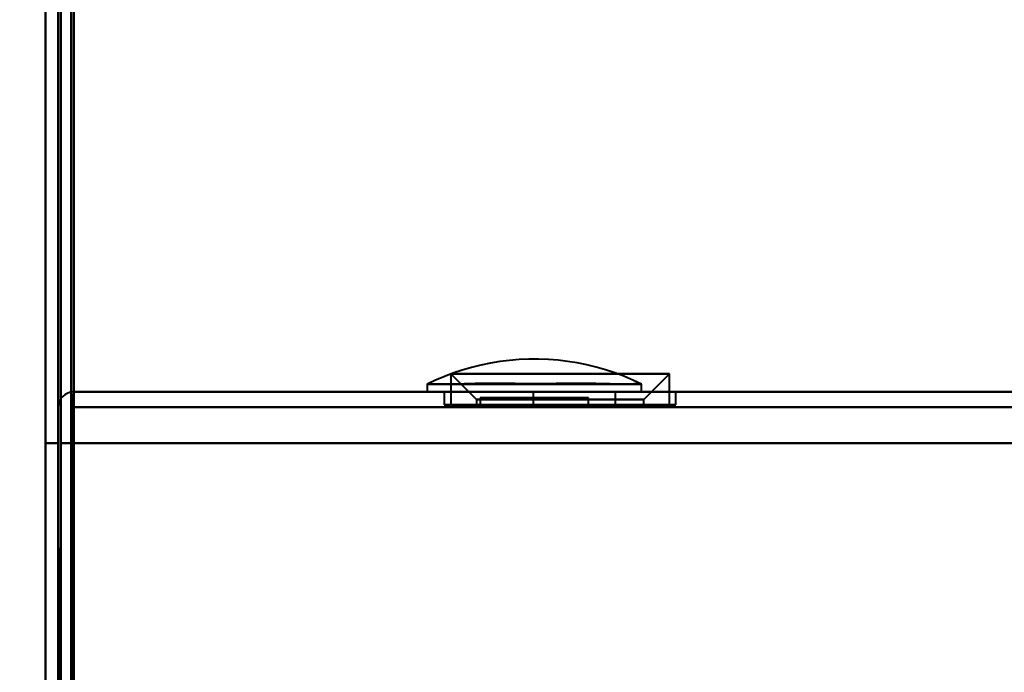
# Model space of a CAD drawing. Header units: millimetres. Extents: x -1321 to 1388, y -120 to 1267.
# Tile 16 of 88: x -418 to -380, y 152 to 178. Entities that reach past the tile are written whole.
import ezdxf

# ---------------------------------------------------------------- set-up
doc = ezdxf.new("R2010")
doc.units = ezdxf.units.MM
for name, color, linetype, lineweight in [('A-ANNO-DIMS', 211, 'Continuous', 30), ('A-ANNO-DIMS-20', 211, 'Continuous', 30), ('G-IMPT', 8, 'Continuous', 40)]:
    doc.layers.add(name, color=color, linetype=linetype, lineweight=lineweight)
doc.styles.add('Arial_1', font='arial.ttf', dxfattribs={"height": 60})
doc.dimstyles.new('Linéaire', dxfattribs={"dimscale": 304.8, "dimtxt": 61.215564, "dimasz": 0.131234, "dimexe": 0.131234, "dimexo": 0.131234, "dimgap": 0.131234, "dimtad": 1, "dimdec": 0, "dimzin": 0, "dimdsep": 46, "dimtxsty": 'Arial_1', "dimblk1": 'OBLIQUE', "dimblk2": 'OBLIQUE', "dimsah": 1, "dimcen": 0.09, "dimazin": 0, "dimtfac": 1, "dimtdec": 4, "dimtix": 1, "dimtmove": 0, "dimatfit": 3, "dimfxl": 1, "dimtvp": 1, "dimtfill": 1, "dimtolj": 1, "dimtzin": 0, "dimarcsym": 2})

# ---------------------------------------------------------------- blocks, each defined once
blk = doc.blocks.new('NEXA 1500 CALQUES_dwg-769064-Droite')
at = {"layer": 'G-IMPT'}
for p, q in [((-417, 1062.272), (-417, 129.472)), ((-417.5, 258.072), (-417.5, 128.972)), ((-401.75, 164.072), (-400.75, 163.072)), ((-401.75, 164.072), (-400.75, 163.072)), ((-401.75, 164.072), (-401.75, 162.872)), ((-401.75, 164.072), (-401.75, 162.872)), ((-397.5, 164.072), (-401.75, 164.072)), ((-397.5, 164.072), (-401.75, 164.072)), ((-401.75, 164.072), (-397.5, 164.072)), ((-401.75, 164.072), (-397.5, 164.072)), ((-393.25, 164.072), (-397.5, 164.072)), ((-393.25, 164.072), (-397.5, 164.072)), ((-397.5, 164.072), (-393.25, 164.072)), ((-397.5, 164.072), (-393.25, 164.072)), ((-394.25, 163.072), (-393.25, 164.072)), ((-394.25, 163.072), (-393.25, 164.072)), ((-393.25, 162.872), (-393.25, 164.072)), ((-393.25, 162.872), (-393.25, 164.072)), ((-402.665, 163.672), (-402.665, 163.372)), ((-402.665, 163.672), (-402.665, 163.372)), ((-402.665, 163.672), (-394.335, 163.672)), ((-402.665, 163.672), (-394.335, 163.672)), ((-402.665, 163.672), (-394.335, 163.672)), ((-402.665, 163.672), (-394.335, 163.672)), ((-394.335, 163.372), (-394.335, 163.672)), ((-394.335, 163.372), (-394.335, 163.672)), ((381.4, 163.372), (-416.4, 163.372)), ((-416.4, 163.372), (-416.4, 162.772)), ((-416.4, 163.372), (-416.4, 162.772)), ((-416.4, 162.772), (-416.4, 163.372)), ((-416.4, 162.772), (-416.4, 163.372)), ((-394.335, 163.372), (-402.665, 163.372)), ((-394.335, 163.372), (-402.665, 163.372)), ((-394.335, 163.372), (-402.665, 163.372)), ((-398.5, 163.372), (-402.665, 163.372)), ((-402.665, 163.372), (-398.5, 163.372)), ((-402.665, 163.372), (-394.335, 163.372)), ((-402.665, 163.372), (-394.335, 163.372)), ((-402, 163.372), (-402, 162.872)), ((-402, 163.372), (-402, 162.872)), ((-393, 163.372), (-402, 163.372)), ((-397.5, 163.372), (-402, 163.372)), ((-393, 163.372), (-402, 163.372)), ((-397.5, 163.372), (-402, 163.372)), ((-402, 163.372), (-397.5, 163.372)), ((-402, 163.372), (-397.5, 163.372)), ((-400.75, 163.072), (-400.75, 162.872)), ((-400.75, 163.072), (-400.75, 162.872)), ((-397.5, 163.072), (-400.75, 163.072)), ((-397.5, 163.072), (-400.75, 163.072)), ((-400.75, 163.072), (-397.5, 163.072)), ((-400.75, 163.072), (-397.5, 163.072)), ((-400.6, 163.144), (-400.6, 162.872)), ((-400.6, 163.144), (-400.6, 162.872)), ((-400.6, 163.144), (-398.5, 163.144)), ((-396.4, 163.144), (-400.6, 163.144)), ((-398.5, 163.144), (-400.6, 163.144)), ((-396.4, 163.144), (-400.6, 163.144)), ((-398.5, 163.144), (-400.6, 163.144)), ((-400.6, 163.144), (-398.5, 163.144)), ((-398.55, 163.372), (-398.55, 162.872)), ((-396.95, 163.372), (-398.55, 163.372)), ((-395.35, 163.372), (-398.55, 163.372)), ((-398.55, 163.372), (-396.95, 163.372)), ((-394.335, 163.372), (-398.5, 163.372)), ((-398.5, 163.372), (-394.335, 163.372)), ((-398.5, 163.144), (-396.4, 163.144)), ((-396.4, 163.144), (-398.5, 163.144)), ((-396.4, 163.144), (-398.5, 163.144)), ((-398.5, 163.144), (-396.4, 163.144)), ((-393, 163.372), (-397.5, 163.372)), ((-393, 163.372), (-397.5, 163.372)), ((-397.5, 163.372), (-393, 163.372)), ((-397.5, 163.372), (-393, 163.372)), ((-394.25, 163.072), (-397.5, 163.072)), ((-394.25, 163.072), (-397.5, 163.072)), ((-397.5, 163.072), (-394.25, 163.072)), ((-397.5, 163.072), (-394.25, 163.072)), ((-395.35, 163.372), (-396.95, 163.372)), ((-396.95, 163.372), (-395.35, 163.372)), ((-396.4, 162.872), (-396.4, 163.144)), ((-396.4, 162.872), (-396.4, 163.144)), ((-395.35, 162.872), (-395.35, 163.372)), ((-394.25, 162.872), (-394.25, 163.072)), ((-394.25, 162.872), (-394.25, 163.072)), ((-393, 162.872), (-393, 163.372)), ((-393, 162.872), (-393, 163.372)), ((-393, 162.872), (-402, 162.872)), ((-393, 162.872), (-402, 162.872)), ((-393, 162.872), (-402, 162.872)), ((-393, 162.872), (-402, 162.872)), ((-402, 162.872), (-393, 162.872)), ((-402, 162.872), (-393, 162.872)), ((-402, 162.872), (-393, 162.872)), ((-402, 162.872), (-393, 162.872)), ((-397.5, 162.872), (-401.75, 162.872)), ((-397.5, 162.872), (-401.75, 162.872)), ((-401.75, 162.872), (-397.5, 162.872)), ((-401.75, 162.872), (-397.5, 162.872)), ((-394.25, 162.872), (-400.75, 162.872)), ((-394.25, 162.872), (-400.75, 162.872)), ((-394.25, 162.872), (-400.75, 162.872)), ((-394.25, 162.872), (-400.75, 162.872)), ((-400.75, 162.872), (-397.5, 162.872)), ((-400.75, 162.872), (-397.5, 162.872)), ((-400.75, 162.872), (-397.5, 162.872)), ((-400.75, 162.872), (-397.5, 162.872)), ((-400.6, 162.872), (-396.4, 162.872)), ((-400.6, 162.872), (-396.4, 162.872)), ((-400.6, 162.872), (-396.4, 162.872)), ((-400.6, 162.872), (-396.4, 162.872)), ((-398.5, 162.872), (-400.52, 162.872)), ((-398.5, 162.872), (-400.52, 162.872)), ((-398.5, 162.872), (-400.52, 162.872)), ((-395.35, 162.872), (-398.55, 162.872)), ((-395.35, 162.872), (-398.55, 162.872)), ((-398.55, 162.872), (-395.35, 162.872)), ((-398.55, 162.872), (-395.35, 162.872)), ((-396.48, 162.872), (-398.5, 162.872)), ((-396.48, 162.872), (-398.5, 162.872)), ((-396.48, 162.872), (-398.5, 162.872)), ((-397.5, 162.872), (-394.25, 162.872)), ((-397.5, 162.872), (-394.25, 162.872)), ((-393.25, 162.872), (-397.5, 162.872)), ((-393.25, 162.872), (-397.5, 162.872)), ((-397.5, 162.872), (-393.25, 162.872)), ((-397.5, 162.872), (-393.25, 162.872))]:
    blk.add_line(p, q, dxfattribs=at)
at = {"layer": 'G-IMPT', "flags": 128}
for points in [[(-417.5, 128.972), (-417.5, 362.422), (-417.5, 595.872), (-417.5, 829.322), (-417.5, 1062.772)], [(-417.5, 1062.772), (-417.5, 829.322), (-417.5, 595.872), (-417.5, 362.422), (-417.5, 128.972)], [(-417.5, 128.972), (-417.5, 362.422), (-417.5, 595.872), (-417.5, 829.322), (-417.5, 1062.772)], [(-417.5, 1062.772), (-417.5, 829.322), (-417.5, 595.872), (-417.5, 362.422), (-417.5, 128.972)], [(-417, 129.472), (-417, 362.672), (-417, 595.872), (-417, 829.072), (-417, 1062.272)], [(-417, 1062.272), (-417, 829.072), (-417, 595.872), (-417, 362.672), (-417, 129.472)], [(-417, 1062.272), (-417, 829.072), (-417, 595.872), (-417, 362.672), (-417, 129.472)], [(-417, 129.472), (-417, 362.672), (-417, 595.872), (-417, 829.072), (-417, 1062.272)], [(-417, 129.472), (-417, 362.672), (-417, 595.872), (-417, 829.072), (-417, 1062.272)], [(-417, 1062.272), (-417, 829.072), (-417, 595.872), (-417, 362.672), (-417, 129.472)], [(-417, 129.472), (-417, 362.672), (-417, 595.872), (-417, 829.072), (-417, 1062.272)], [(-417, 1062.272), (-417, 829.072), (-417, 595.872), (-417, 362.672), (-417, 129.472)], [(-416.5, 129.472), (-416.5, 362.672), (-416.5, 595.872), (-416.5, 829.072), (-416.5, 1062.272)], [(-416.5, 1062.272), (-416.5, 829.072), (-416.5, 595.872), (-416.5, 362.672), (-416.5, 129.472)], [(-416.4, 1062.272), (-416.4, 829.072), (-416.4, 595.872), (-416.4, 362.672), (-416.4, 129.472)], [(-416.4, 129.472), (-416.4, 362.672), (-416.4, 595.872), (-416.4, 829.072), (-416.4, 1062.272)], [(-416.4, 1062.272), (-416.4, 837.047), (-416.4, 611.822), (-416.4, 386.597), (-416.4, 161.372)], [(-416.4, 161.372), (-416.4, 386.597), (-416.4, 611.822), (-416.4, 837.047), (-416.4, 1062.272)], [(-416.4, 161.372), (-416.4, 386.597), (-416.4, 611.822), (-416.4, 837.047), (-416.4, 1062.272)], [(-416.4, 1062.272), (-416.4, 837.047), (-416.4, 611.822), (-416.4, 386.597), (-416.4, 161.372)], [(-417.5, 128.972), (-417.5, 161.247), (-417.5, 193.522), (-417.5, 225.797), (-417.5, 258.072)], [(-417.5, 258.072), (-417.5, 225.797), (-417.5, 193.522), (-417.5, 161.247), (-417.5, 128.972)], [(-417.5, 128.972), (-417.5, 161.247), (-417.5, 193.522), (-417.5, 225.797), (-417.5, 258.072)], [(-417.5, 258.072), (-417.5, 225.797), (-417.5, 193.522), (-417.5, 161.247), (-417.5, 128.972)], [(-417, 129.472), (-417, 161.622), (-417, 193.772), (-417, 225.922), (-417, 258.072)], [(-417, 258.072), (-417, 225.922), (-417, 193.772), (-417, 161.622), (-417, 129.472)], [(-417, 128.972), (-417, 161.247), (-417, 193.522), (-417, 225.797), (-417, 258.072)], [(-417, 258.072), (-417, 225.922), (-417, 193.772), (-417, 161.622), (-417, 129.472)], [(-417, 129.472), (-417, 161.622), (-417, 193.772), (-417, 225.922), (-417, 258.072)], [(-417, 258.072), (-417, 225.797), (-417, 193.522), (-417, 161.247), (-417, 128.972)], [(-416.9, 128.972), (-416.9, 161.247), (-416.9, 193.522), (-416.9, 225.797), (-416.9, 258.072)], [(-416.9, 258.072), (-416.9, 225.797), (-416.9, 193.522), (-416.9, 161.247), (-416.9, 128.972)], [(-416.9, 258.072), (-416.9, 225.797), (-416.9, 193.522), (-416.9, 161.247), (-416.9, 128.972)], [(-416.9, 128.972), (-416.9, 161.247), (-416.9, 193.522), (-416.9, 225.797), (-416.9, 258.072)], [(-416.9, 258.072), (-416.9, 225.797), (-416.9, 193.522), (-416.9, 161.247), (-416.9, 128.972)], [(-416.9, 128.972), (-416.9, 161.247), (-416.9, 193.522), (-416.9, 225.797), (-416.9, 258.072)], [(-416.5, 258.072), (-416.5, 225.922), (-416.5, 193.772), (-416.5, 161.622), (-416.5, 129.472)], [(-416.5, 129.472), (-416.5, 161.622), (-416.5, 193.772), (-416.5, 225.922), (-416.5, 258.072)], [(-416.5, 258.072), (-416.5, 225.922), (-416.5, 193.772), (-416.5, 161.622), (-416.5, 129.472)], [(-416.5, 129.472), (-416.5, 161.622), (-416.5, 193.772), (-416.5, 225.922), (-416.5, 258.072)], [(-394.335, 163.672), (-394.677, 163.832), (-395.024, 163.978), (-395.377, 164.11), (-395.736, 164.228), (-396.098, 164.331), (-396.465, 164.42), (-396.834, 164.494), (-397.207, 164.553), (-397.581, 164.597), (-397.957, 164.627), (-398.334, 164.641), (-398.711, 164.64), (-399.088, 164.624), (-399.463, 164.593), (-399.838, 164.547), (-400.21, 164.486), (-400.579, 164.41), (-400.945, 164.32), (-401.307, 164.215), (-401.665, 164.095), (-402.017, 163.962), (-402.364, 163.814), (-402.665, 163.672)], [(-394.335, 163.672), (-394.677, 163.832), (-395.024, 163.978), (-395.377, 164.11), (-395.736, 164.228), (-396.098, 164.331), (-396.465, 164.42), (-396.834, 164.494), (-397.207, 164.553), (-397.581, 164.597), (-397.957, 164.627), (-398.334, 164.641), (-398.711, 164.64), (-399.088, 164.624), (-399.463, 164.593), (-399.838, 164.547), (-400.21, 164.486), (-400.579, 164.41), (-400.945, 164.32), (-401.307, 164.215), (-401.665, 164.095), (-402.017, 163.962), (-402.364, 163.814), (-402.665, 163.672)], [(-416.4, 163.372), (-416.412, 163.247), (-416.425, 163.122), (-416.437, 162.997), (-416.45, 162.872)], [(-416.45, 162.872), (-416.437, 162.997), (-416.425, 163.122), (-416.412, 163.247), (-416.4, 163.372)], [(-416.4, 162.872), (-416.4, 162.997), (-416.4, 163.122), (-416.4, 163.247), (-416.4, 163.372)], [(-416.4, 163.372), (-416.4, 163.247), (-416.4, 163.122), (-416.4, 162.997), (-416.4, 162.872)], [(-416.4, 163.372), (-216.95, 163.372), (-17.5, 163.372), (181.95, 163.372), (381.4, 163.372)], [(381.4, 163.372), (181.95, 163.372), (-17.5, 163.372), (-216.95, 163.372), (-416.4, 163.372)], [(-416.4, 163.372), (-216.95, 163.372), (-17.5, 163.372), (181.95, 163.372), (381.4, 163.372)], [(381.4, 163.372), (181.95, 163.372), (-17.5, 163.372), (-216.95, 163.372), (-416.4, 163.372)], [(-417, 161.372), (-417, 161.722), (-417, 162.072), (-417, 162.422), (-417, 162.772)], [(-417, 162.772), (-417, 162.422), (-417, 162.072), (-417, 161.722), (-417, 161.372)], [(-417, 161.372), (-417, 161.722), (-417, 162.072), (-417, 162.422), (-417, 162.772)], [(-417, 162.772), (-417, 162.422), (-417, 162.072), (-417, 161.722), (-417, 161.372)], [(-416.5, 128.872), (-416.487, 137.372), (-416.475, 145.872), (-416.462, 154.372), (-416.45, 162.872)], [(-416.5, 162.872), (-416.5, 154.622), (-416.5, 146.372), (-416.5, 138.122), (-416.5, 129.872)], [(-416.5, 129.872), (-416.5, 138.122), (-416.5, 146.372), (-416.5, 154.622), (-416.5, 162.872)], [(-416.5, 162.872), (-416.5, 154.372), (-416.5, 145.872), (-416.5, 137.372), (-416.5, 128.872)], [(-416.5, 128.872), (-416.5, 137.372), (-416.5, 145.872), (-416.5, 154.372), (-416.5, 162.872)], [(-416.45, 162.872), (-416.462, 154.372), (-416.475, 145.872), (-416.487, 137.372), (-416.5, 128.872)], [(-416.45, 162.872), (-416.462, 154.622), (-416.475, 146.372), (-416.487, 138.122), (-416.5, 129.872)], [(-416.5, 129.872), (-416.487, 138.122), (-416.475, 146.372), (-416.462, 154.622), (-416.45, 162.872)], [(-416.45, 162.872), (-416.437, 154.622), (-416.425, 146.372), (-416.412, 138.122), (-416.4, 129.872)], [(-416.4, 129.872), (-416.412, 138.122), (-416.425, 146.372), (-416.437, 154.622), (-416.45, 162.872)], [(-416.4, 129.872), (-416.4, 138.122), (-416.4, 146.372), (-416.4, 154.622), (-416.4, 162.872)], [(-416.4, 162.872), (-416.4, 154.622), (-416.4, 146.372), (-416.4, 138.122), (-416.4, 129.872)], [(-416.4, 162.772), (-416.4, 162.422), (-416.4, 162.072), (-416.4, 161.722), (-416.4, 161.372)], [(-416.4, 161.372), (-416.4, 161.722), (-416.4, 162.072), (-416.4, 162.422), (-416.4, 162.772)], [(-416.4, 162.772), (-216.95, 162.772), (-17.5, 162.772), (181.95, 162.772), (381.4, 162.772)], [(-416.4, 161.372), (-416.4, 161.722), (-416.4, 162.072), (-416.4, 162.422), (-416.4, 162.772)], [(381.4, 162.772), (181.95, 162.772), (-17.5, 162.772), (-216.95, 162.772), (-416.4, 162.772)], [(-416.4, 162.772), (-416.4, 162.422), (-416.4, 162.072), (-416.4, 161.722), (-416.4, 161.372)], [(381.4, 162.772), (181.95, 162.772), (-17.5, 162.772), (-216.95, 162.772), (-416.4, 162.772)], [(-416.4, 162.772), (-216.95, 162.772), (-17.5, 162.772), (181.95, 162.772), (381.4, 162.772)], [(-417, 161.372), (-417.125, 161.372), (-417.25, 161.372), (-417.375, 161.372), (-417.5, 161.372)], [(-417.5, 161.372), (-417.375, 161.372), (-417.25, 161.372), (-417.125, 161.372), (-417, 161.372)], [(-417, 161.372), (-417.125, 161.372), (-417.25, 161.372), (-417.375, 161.372), (-417.5, 161.372)], [(-417.5, 161.372), (-417.5, 153.272), (-417.5, 145.172), (-417.5, 137.072), (-417.5, 128.972)], [(-417.5, 128.972), (-417.5, 137.072), (-417.5, 145.172), (-417.5, 153.272), (-417.5, 161.372)], [(-417.5, 161.372), (-417.375, 161.372), (-417.25, 161.372), (-417.125, 161.372), (-417, 161.372)], [(-417.5, 161.372), (-417.5, 153.272), (-417.5, 145.172), (-417.5, 137.072), (-417.5, 128.972)], [(-417.5, 128.972), (-417.5, 137.072), (-417.5, 145.172), (-417.5, 153.272), (-417.5, 161.372)], [(-417, 129.872), (-417, 137.747), (-417, 145.622), (-417, 153.497), (-417, 161.372)], [(-417, 161.372), (-417, 153.497), (-417, 145.622), (-417, 137.747), (-417, 129.872)], [(-417, 129.872), (-417, 137.747), (-417, 145.622), (-417, 153.497), (-417, 161.372)], [(-417, 161.372), (-417, 153.272), (-417, 145.172), (-417, 137.072), (-417, 128.972)], [(-417, 128.972), (-417, 137.072), (-417, 145.172), (-417, 153.272), (-417, 161.372)], [(-417, 161.372), (-417, 153.497), (-417, 145.622), (-417, 137.747), (-417, 129.872)], [(-416.95, 128.922), (-416.962, 137.035), (-416.975, 145.147), (-416.988, 153.26), (-417, 161.372)], [(-417, 161.372), (-416.988, 153.26), (-416.975, 145.147), (-416.962, 137.035), (-416.95, 128.922)], [(-416.4, 161.372), (-416.525, 161.372), (-416.65, 161.372), (-416.775, 161.372), (-416.9, 161.372)], [(-416.9, 161.372), (-416.9, 153.272), (-416.9, 145.172), (-416.9, 137.072), (-416.9, 128.972)], [(-416.4, 161.372), (-416.525, 161.372), (-416.65, 161.372), (-416.775, 161.372), (-416.9, 161.372)], [(-416.9, 161.372), (-416.775, 161.372), (-416.65, 161.372), (-416.525, 161.372), (-416.4, 161.372)], [(-416.9, 128.972), (-416.9, 137.072), (-416.9, 145.172), (-416.9, 153.272), (-416.9, 161.372)], [(-416.9, 161.372), (-416.775, 161.372), (-416.65, 161.372), (-416.525, 161.372), (-416.4, 161.372)], [(-416.4, 161.372), (-416.525, 161.372), (-416.65, 161.372), (-416.775, 161.372), (-416.9, 161.372)], [(-416.9, 161.372), (-416.9, 153.272), (-416.9, 145.172), (-416.9, 137.072), (-416.9, 128.972)], [(-416.9, 161.372), (-416.775, 161.372), (-416.65, 161.372), (-416.525, 161.372), (-416.4, 161.372)], [(-416.4, 161.372), (-416.525, 161.372), (-416.65, 161.372), (-416.775, 161.372), (-416.9, 161.372)], [(-416.9, 128.972), (-416.9, 137.072), (-416.9, 145.172), (-416.9, 153.272), (-416.9, 161.372)], [(-416.9, 161.372), (-416.775, 161.372), (-416.65, 161.372), (-416.525, 161.372), (-416.4, 161.372)], [(-416.9, 128.972), (-416.9, 137.072), (-416.9, 145.172), (-416.9, 153.272), (-416.9, 161.372)], [(-416.9, 161.372), (-416.9, 153.26), (-416.9, 145.147), (-416.9, 137.035), (-416.9, 128.922)], [(-416.9, 128.922), (-416.9, 137.035), (-416.9, 145.147), (-416.9, 153.26), (-416.9, 161.372)], [(-416.9, 161.372), (-416.9, 153.272), (-416.9, 145.172), (-416.9, 137.072), (-416.9, 128.972)], [(-416.4, 161.372), (-416.4, 153.397), (-416.4, 145.422), (-416.4, 137.447), (-416.4, 129.472)], [(-416.4, 129.472), (-416.4, 137.447), (-416.4, 145.422), (-416.4, 153.397), (-416.4, 161.372)], [(-416.4, 161.372), (-416.4, 153.497), (-416.4, 145.622), (-416.4, 137.747), (-416.4, 129.872)], [(381.4, 161.372), (181.95, 161.372), (-17.5, 161.372), (-216.95, 161.372), (-416.4, 161.372)], [(-416.4, 129.472), (-416.4, 137.447), (-416.4, 145.422), (-416.4, 153.397), (-416.4, 161.372)], [(381.9, 161.372), (182.325, 161.372), (-17.25, 161.372), (-216.825, 161.372), (-416.4, 161.372)], [(381.4, 161.372), (181.95, 161.372), (-17.5, 161.372), (-216.95, 161.372), (-416.4, 161.372)], [(-416.4, 161.372), (-216.825, 161.372), (-17.25, 161.372), (182.325, 161.372), (381.9, 161.372)], [(-416.4, 161.372), (-416.4, 153.497), (-416.4, 145.622), (-416.4, 137.747), (-416.4, 129.872)], [(-416.4, 129.872), (-416.4, 137.747), (-416.4, 145.622), (-416.4, 153.497), (-416.4, 161.372)], [(-416.4, 161.372), (-216.95, 161.372), (-17.5, 161.372), (181.95, 161.372), (381.4, 161.372)], [(381.9, 161.372), (182.325, 161.372), (-17.25, 161.372), (-216.825, 161.372), (-416.4, 161.372)], [(-416.4, 161.372), (-216.825, 161.372), (-17.25, 161.372), (182.325, 161.372), (381.9, 161.372)], [(-416.4, 161.372), (-416.4, 153.397), (-416.4, 145.422), (-416.4, 137.447), (-416.4, 129.472)], [(-416.4, 129.872), (-416.4, 137.747), (-416.4, 145.622), (-416.4, 153.497), (-416.4, 161.372)], [(-416.4, 161.372), (-216.95, 161.372), (-17.5, 161.372), (181.95, 161.372), (381.4, 161.372)]]:
    blk.add_lwpolyline(points, dxfattribs=at)
at = {"layer": 'G-IMPT'}
blk.add_arc((-416.4, 162.772), 0.6, 90, 180, dxfattribs=at)
blk.add_arc((-416.4, 162.772), 0.6, 90, 180, dxfattribs=at)
blk.add_arc((-416.4, 162.772), 0.6, 90, 180, dxfattribs=at)
blk.add_arc((-416.4, 162.772), 0.6, 90, 180, dxfattribs=at)
for points in [[(-394.335, 163.672), (-394.349, 163.679), (-394.429, 163.683), (-394.687, 163.676), (-395.003, 163.673), (-395.272, 163.674), (-395.439, 163.676), (-395.7, 163.68), (-396.181, 163.696), (-396.951, 163.705), (-397.619, 163.693), (-398.135, 163.681), (-398.496, 163.677), (-398.858, 163.682), (-399.377, 163.693), (-400.051, 163.705), (-400.829, 163.693), (-401.313, 163.675), (-401.574, 163.671), (-401.741, 163.669), (-402.01, 163.668), (-402.324, 163.671), (-402.577, 163.679), (-402.653, 163.678), (-402.665, 163.672)], [(-402.665, 163.672), (-402.651, 163.679), (-402.571, 163.683), (-402.313, 163.676), (-401.997, 163.673), (-401.728, 163.674), (-401.561, 163.676), (-401.3, 163.68), (-400.819, 163.696), (-400.049, 163.705), (-399.381, 163.693), (-398.865, 163.681), (-398.504, 163.677), (-398.142, 163.682), (-397.623, 163.693), (-396.949, 163.705), (-396.171, 163.693), (-395.687, 163.675), (-395.426, 163.671), (-395.259, 163.669), (-394.99, 163.668), (-394.676, 163.671), (-394.423, 163.679), (-394.347, 163.678), (-394.335, 163.672)], [(-394.335, 163.672), (-394.349, 163.679), (-394.429, 163.683), (-394.687, 163.676), (-395.003, 163.673), (-395.272, 163.674), (-395.439, 163.676), (-395.7, 163.68), (-396.181, 163.696), (-396.951, 163.705), (-397.619, 163.693), (-398.135, 163.681), (-398.496, 163.677), (-398.858, 163.682), (-399.377, 163.693), (-400.051, 163.705), (-400.829, 163.693), (-401.313, 163.675), (-401.574, 163.671), (-401.741, 163.669), (-402.01, 163.668), (-402.324, 163.671), (-402.577, 163.679), (-402.653, 163.678), (-402.665, 163.672)], [(-402.665, 163.672), (-402.651, 163.679), (-402.571, 163.683), (-402.313, 163.676), (-401.997, 163.673), (-401.728, 163.674), (-401.561, 163.676), (-401.3, 163.68), (-400.819, 163.696), (-400.049, 163.705), (-399.381, 163.693), (-398.865, 163.681), (-398.504, 163.677), (-398.142, 163.682), (-397.623, 163.693), (-396.949, 163.705), (-396.171, 163.693), (-395.687, 163.675), (-395.426, 163.671), (-395.259, 163.669), (-394.99, 163.668), (-394.676, 163.671), (-394.423, 163.679), (-394.347, 163.678), (-394.335, 163.672)]]:
    blk.add_open_spline(points, degree=3, knots=[0, 0, 0, 0, 0.0625, 0.125, 0.1875, 0.21875, 0.234375, 0.25, 0.3125, 0.375, 0.4375, 0.46875, 0.5, 0.53125, 0.5625, 0.625, 0.6875, 0.75, 0.765625, 0.78125, 0.8125, 0.875, 0.9375, 1, 1, 1, 1], dxfattribs=at)
blk = doc.blocks.new('DIMBLOCK1-Droite')
at = {"layer": 'A-ANNO-DIMS-20'}
for p, q in [((-455, 134.913), (-455, 174.913)), ((0, 134.913), (0, 174.913)), ((-455, 134.913), (0, 134.913)), ((-455, 134.913), (-455, 123.197)), ((0, 134.913), (0, 123.197))]:
    blk.add_line(p, q, dxfattribs=at)
at = {"layer": 'A-ANNO-DIMS-20', "lineweight": 50}
for p, q in [((-455, 134.913), (-435, 154.913)), ((0, 134.913), (20, 154.913)), ((-455, 134.913), (-475, 114.913)), ((0, 134.913), (-20, 114.913))]:
    blk.add_line(p, q, dxfattribs=at)
at = {"layer": 'A-ANNO-DIMS-20', "color": 0, "insert": (-296.721, 252.807), "char_height": 60, "width": 166.12962, "attachment_point": 1, "line_spacing_factor": 0.941778, "style": 'Arial_1', "bg_fill": 3, "box_fill_scale": 1.25, "bg_fill_color": 9, "bg_fill_true_color": 13158600, "bg_fill_transparency": 0}
blk.add_mtext('455', dxfattribs=at)
blk = doc.blocks.new('_Oblique')
at = {"color": 0, "linetype": 'ByBlock', "lineweight": -2}
blk.add_line((-0.5, -0.5), (0.5, 0.5), dxfattribs=at)

msp = doc.modelspace()

# ---------------------------------------------------------------- block references
at = {"layer": 'G-IMPT'}
msp.add_blockref('NEXA 1500 CALQUES_dwg-769064-Droite', (0, 0), dxfattribs=at)

# ---------------------------------------------------------------- next in the draw order: dimensions: what is measured, and where the dimension line sits
at = {"layer": 'A-ANNO-DIMS'}
dim = msp.add_linear_dim(base=(0, 134.913), p1=(-455, 163.197), p2=(0, 163.197), dimstyle='Linéaire', override={"dimpost": '<>', "dimfxl": 455}, dxfattribs=at)
dim.commit()
dim.dimension.update_dxf_attribs({"geometry": 'DIMBLOCK1-Droite', "text_midpoint": (-227.5, 205.424)})

doc.saveas('drawing.dxf')
